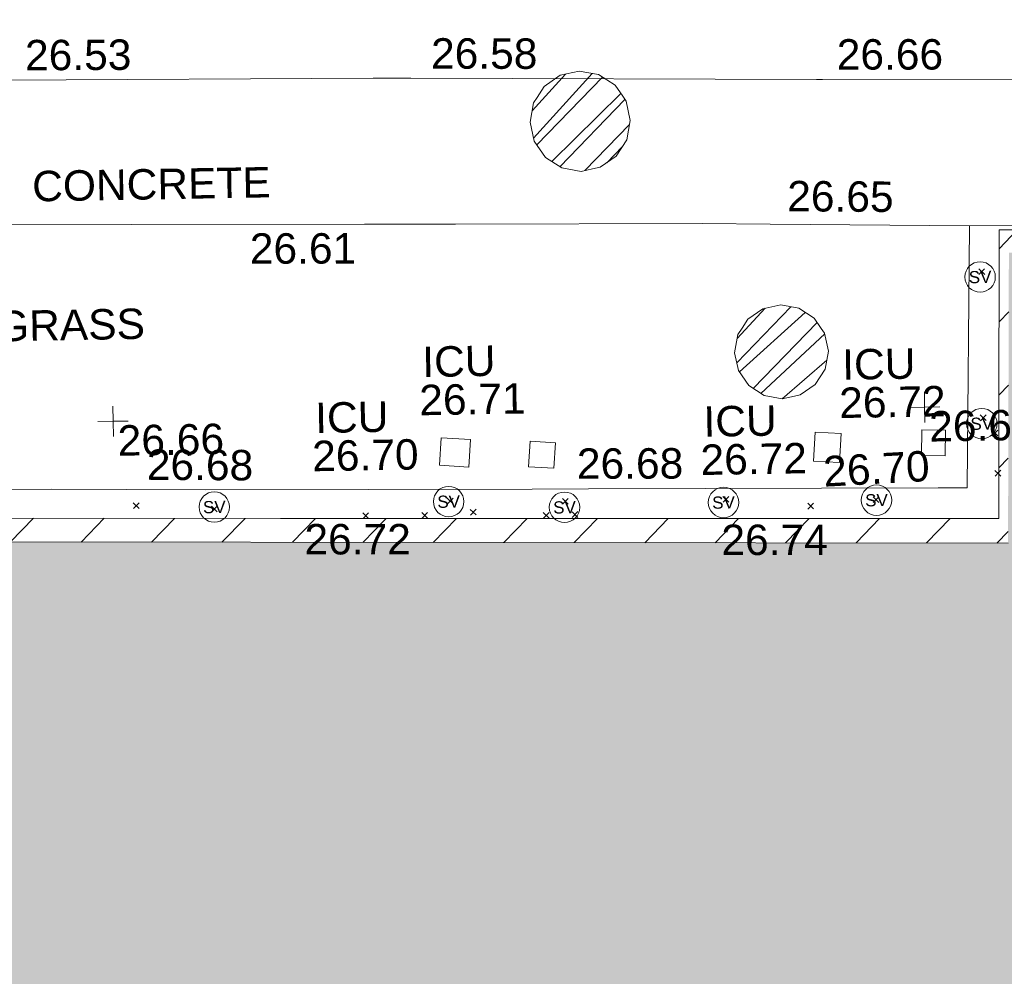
# Model space of a CAD drawing. Header units: millimetres. Extents: x -287732 to 520720, y -103372 to 287754.
# Tile 247 of 256: x 76623 to 88754, y 9098 to 20886. Entities that reach past the tile are written whole.
import ezdxf

# ---------------------------------------------------------------- set-up
doc = ezdxf.new("R2010")
doc.units = ezdxf.units.MM
doc.linetypes.add('IMPORT-HIDDEN2 _3_', pattern=[4762.5, 3175, -1587.5])
doc.linetypes.add('IMPORT-UG_ELEC_STREET LIGHTING_QLB2 _2_', pattern=[2700, 1500, -300.0000000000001, 0, -250, 150, -300.0000000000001, 0, -200])
for name, color, linetype, lineweight, true_color in [('00_TOPO_SERV_STOP_VALVE', 7, 'Continuous', 9, 0x666666), ('00_UAV_BUILDING_HATCH', 7, 'Continuous', 9, 0x999999), ('00_UAV_BUILDING_OUTLINE', 5, 'Continuous', 9, 0x0000ff), ('00_UAV_FOOTPATH', 7, 'Continuous', 9, 0xa50000), ('00_UAV_LEVEL_SPOT', 7, 'Continuous', 9, 0x666666), ('00_UAV_SERV_IC', 5, 'Continuous', 9, 0x0000ff), ('12333-PUM-2D-U-0001-C01 - Rev2_REVIT IMPORT_dwg', 7, 'Continuous', 9, 0x767676), ('PUM-CHAMBER EXTENTS', 6, 'IMPORT-HIDDEN2 _3_', 9, 0xff00ff)]:
    doc.layers.add(name, color=color, linetype=linetype, lineweight=lineweight, true_color=true_color)
for name, color, linetype, lineweight in [('00_UAV_SURFACE', 7, 'Continuous', 9), ('00_UAV_SURVEY_TEXT', 7, 'Continuous', 9), ('A_RHA_Detail', 7, 'Continuous', 9), ('A_RHA_Line-Thin', 7, 'Continuous', 9), ('GEN-TEXT', 7, 'Continuous', 9)]:
    doc.layers.add(name, color=color, linetype=linetype, lineweight=lineweight)
doc.styles.add('Swis721 Lt BT', font='swissl.ttf', dxfattribs={"height": 399.9999999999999})
doc.styles.add('Swis721 Lt BT_2', font='swissl.ttf', dxfattribs={"height": 375})
pattern_1 = [(45, (-533641079.65, -725615854.3560001), (-265.1650429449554, 265.1650429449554), []), (45, (-533640902.873, -725615854.3560001), (-265.1650429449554, 265.1650429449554), [])]

# ---------------------------------------------------------------- blocks, each defined once
blk = doc.blocks.new('12333-PUM-2D-U-0001-C01 - Rev2_REVIT IMPORT_dwg_MSL_Sluice_Valve_SYM-2077246-Site Location Plan Proposed')
at = {"layer": '00_TOPO_SERV_STOP_VALVE', "color": 254, "true_color": 0xcccccc}
blk.add_circle((0, 0), 500.0000000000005, dxfattribs=at)
at = {"layer": '00_TOPO_SERV_STOP_VALVE', "insert": (0, 198.9876086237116), "char_height": 399.9999999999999, "width": 785.1100955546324, "attachment_point": 2, "line_spacing_factor": 1.005061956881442, "style": 'Swis721 Lt BT'}
blk.add_mtext('SV', dxfattribs=at)
blk = doc.blocks.new('12333-PUM-2D-U-0001-C01 - Rev2_REVIT IMPORT_dwg_UAV-2077255-Site Location Plan Proposed')
at = {"layer": '00_UAV_LEVEL_SPOT', "color": 254, "true_color": 0xcccccc, "flags": 128}
for points in [[(500.0000000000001, 0), (0, 0), (0, 500.0000000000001)], [(0, -500.0000000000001), (0, 0), (-500.0000000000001, 0)]]:
    blk.add_lwpolyline(points, dxfattribs=at)
blk = doc.blocks.new('12333-PUM-2D-U-0001-C01 - Rev2_REVIT IMPORT_dwg_MGS62954_T2_Galway_ITM_3d_Rev1-2077680-Site Location Plan Proposed')
at = {"layer": '00_UAV_BUILDING_HATCH', "true_color": 0xcccccc}
h = blk.add_hatch(dxfattribs=at)
h.set_pattern_fill('FP_1', color=254, style=0, pattern_type=2)
h.set_pattern_definition([(45, (0, 0), (-441.9417382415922, 441.9417382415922), [])])
h.paths.add_polyline_path([(533987590.6665002, 725553254.2555002), (533997438.6665002, 725554005.2555001), (533997513.6665002, 725556705.2555003), (533996473.4885949, 725556758.9522158), (533996433.0334681, 725555433.7903485), (533987652.8930061, 725555607.9730817), (533987652.3396953, 725555587.0441027)])
h.paths.add_polyline_path([(533979740.8240502, 725554314.3355432), (533979766.3434284, 725555764.4285243), (533979707.1269889, 725555765.6032755), (533979707.8869235, 725554314.915182)])
h.paths.add_polyline_path([(533971331.3287174, 725554462.3362776), (533971615.4225538, 725568666.8203169), (533990998.105802, 725568307.3564302), (533991071.0787951, 725571884.9176477), (533996720.2150828, 725571763.2594839), (533996723.3550119, 725572066.3004525), (533990954.5283078, 725572166.9956971), (533990891.9765012, 725568612.5813075), (533971533.6665002, 725568953.2555002), (533971280.7419771, 725554463.2192725), (533971330.9446558, 725554462.3429815)])
at = {"layer": '00_UAV_BUILDING_OUTLINE', "color": 254, "true_color": 0xcccccc, "flags": 128}
blk.add_lwpolyline([(533971434.7906955, 725563334.7832931), (533971454.6226359, 725564461.7041429), (533971533.6665002, 725568953.2555002), (533972041.3341368, 725568944.321391), (533977040.5059974, 725568856.3442461), (533982039.6778579, 725568768.3671016), (533987038.8497185, 725568680.3899571), (533990891.9765012, 725568612.5813075), (533990912.1330556, 725569757.9478711), (533990954.5428543, 725572167.8223058), (533993542.4406591, 725572122.2795908), (533996725.5474284, 725572066.2621837), (533996720.2150828, 725571763.2594839)], dxfattribs=at)
at = {"layer": '00_UAV_FOOTPATH', "color": 254, "true_color": 0xcccccc, "flags": 128}
for points in [[(533968742.7295002, 725574397.8715001), (533972870.7295003, 725574333.8715001), (533973741.1404693, 725574316.6321561), (533977818.7295002, 725574235.8715001), (533978740.0307135, 725574224.9016196), (533983277.7295002, 725574170.8715003), (533983739.4126881, 725574161.6144856), (533988737.6945366, 725574061.3960452), (533988813.7295001, 725574059.8715003), (533991156.2511514, 725574020.8171735)], [(533991124.7766573, 725572217.6446098), (533990590.1980003, 725572224.7465001), (533988136.5016251, 725572288.944215), (533987303.1980003, 725572310.7465003), (533984262.1980004, 725572356.7465), (533983137.4971417, 725572374.2274362), (533980273.1980002, 725572418.7465003), (533978138.7141423, 725572462.4655111), (533976416.1980003, 725572497.7465001), (533973481.1980001, 725572551.7465001), (533973139.8394305, 725572554.7489773), (533970525.1980001, 725572577.7465003), (533970459.0884671, 725570195.6251343), (533970457.6065003, 725570142.2255001), (533970435.6065002, 725566525.2255001), (533970407.7541481, 725565196.3306979), (533970369.6065001, 725563376.2255002), (533971387.9956939, 725563335.6001029)]]:
    blk.add_lwpolyline(points, dxfattribs=at)
at = {"layer": '00_UAV_SERV_IC', "color": 254, "true_color": 0xcccccc, "flags": 128}
for points in [[(533984038.1980001, 725569726.7465), (533984398.1980001, 725569698.7465), (533984371.8079912, 725569359.4463859), (533984011.8079913, 725569387.4463859)], [(533985132.1980001, 725569663.7465001), (533985444.198, 725569639.7465001), (533985420.1184749, 725569326.7126735), (533985108.118475, 725569350.7126734)], [(533988620.1980001, 725569359.7465001), (533988644.1980001, 725569715.7465001), (533988964.3513353, 725569694.1631291), (533988940.3513352, 725569338.1631291)], [(533989952.1980001, 725569406.7465001), (533989962.1980001, 725569722.7465), (533990250.9773037, 725569713.6079146), (533990240.9773037, 725569397.6079144)]]:
    blk.add_lwpolyline(points, close=True, dxfattribs=at)
at = {"layer": '00_UAV_SURFACE', "color": 254, "true_color": 0xcccccc, "flags": 128}
for points in [[(533979228.6065001, 725569179.2255002), (533980148.963172, 725569157.629843), (533981124.1980003, 725569134.7465003), (533985148.2518522, 725569075.0424372), (533985842.1980002, 725569064.7465003), (533990147.6941196, 725569001.9734006), (533990506.1980001, 725568996.7465003), (533990590.5433499, 725572224.7419122)], [(533971064.6998176, 725563348.4969636), (533971102.6065001, 725566987.2255002), (533971123.0295507, 725568347.9841733), (533971137.6065002, 725569319.2255002), (533974412.6065001, 725569247.2255002), (533975165.2056989, 725569236.5990996), (533979228.6065001, 725569179.2255002)]]:
    blk.add_lwpolyline(points, dxfattribs=at)
at = {"xscale": 0.375, "yscale": 0.375, "zscale": 0.375}
for name, p in [('12333-PUM-2D-U-0001-C01 - Rev2_REVIT IMPORT_dwg_MSL_Sluice_Valve_SYM-2077246-Site Location Plan Proposed', (533990711.1980001, 725571591.7465)), ('12333-PUM-2D-U-0001-C01 - Rev2_REVIT IMPORT_dwg_UAV-2077255-Site Location Plan Proposed', (533980000, 725570000)), ('12333-PUM-2D-U-0001-C01 - Rev2_REVIT IMPORT_dwg_UAV-2077255-Site Location Plan Proposed', (533990000, 725570000)), ('12333-PUM-2D-U-0001-C01 - Rev2_REVIT IMPORT_dwg_MSL_Sluice_Valve_SYM-2077246-Site Location Plan Proposed', (533990700.1980001, 725569784.7465)), ('12333-PUM-2D-U-0001-C01 - Rev2_REVIT IMPORT_dwg_MSL_Sluice_Valve_SYM-2077246-Site Location Plan Proposed', (533981228.1980001, 725568922.7465)), ('12333-PUM-2D-U-0001-C01 - Rev2_REVIT IMPORT_dwg_MSL_Sluice_Valve_SYM-2077246-Site Location Plan Proposed', (533984116.1980001, 725568938.7465001)), ('12333-PUM-2D-U-0001-C01 - Rev2_REVIT IMPORT_dwg_MSL_Sluice_Valve_SYM-2077246-Site Location Plan Proposed', (533987502.1980001, 725568868.7465001)), ('12333-PUM-2D-U-0001-C01 - Rev2_REVIT IMPORT_dwg_MSL_Sluice_Valve_SYM-2077246-Site Location Plan Proposed', (533985542.198, 725568843.7465)), ('12333-PUM-2D-U-0001-C01 - Rev2_REVIT IMPORT_dwg_MSL_Sluice_Valve_SYM-2077246-Site Location Plan Proposed', (533989387.1980001, 725568864.7465001))]:
    blk.add_blockref(name, p, dxfattribs=at)
at = {"layer": '00_UAV_BUILDING_OUTLINE', "color": 251, "true_color": 0x666666, "char_height": 375, "width": 1495.902363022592, "attachment_point": 1, "rotation": 358.9917932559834, "line_spacing_factor": 1.005061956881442, "style": 'Swis721 Lt BT_2'}
for s, insert in [('26.72', (533982334.8539485, 725568693.7805655)), ('26.74', (533987470.8841099, 725568596.6845978))]:
    blk.add_mtext(s, dxfattribs=dict(at, insert=insert))
at = {"layer": '00_UAV_FOOTPATH', "color": 251, "true_color": 0x666666, "char_height": 375, "width": 1495.902363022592, "attachment_point": 1, "line_spacing_factor": 1.005061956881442, "style": 'Swis721 Lt BT_2'}
for s, insert, rotation in [('26.53', (533978995.9092461, 725574717.1196008), 359.31781467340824), ('26.58', (533983999.2900946, 725574651.7329386), 358.8513404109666), ('26.66', (533988996.0411896, 725574552.3230982), 359.0301407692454), ('26.65', (533988357.3086529, 725572817.6788113), 358.6064591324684), ('26.61', (533981724.3075153, 725572286.7752712), 359.1095381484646)]:
    blk.add_mtext(s, dxfattribs=dict(at, insert=insert, rotation=rotation))
at = {"layer": '00_UAV_LEVEL_SPOT', "char_height": 375, "width": 1495.902363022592, "attachment_point": 1, "line_spacing_factor": 1.005061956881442, "style": 'Swis721 Lt BT_2'}
for s, insert in [('26.66', (533980051.8765643, 725569949.1441548)), ('26.68', (533990051.8765643, 725569949.1441548))]:
    blk.add_mtext(s, dxfattribs=dict(at, insert=insert))
at = {"layer": '00_UAV_SERV_IC', "color": 251, "true_color": 0x666666, "char_height": 375, "attachment_point": 1, "line_spacing_factor": 1.005061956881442, "style": 'Swis721 Lt BT_2'}
for s, insert, width in [('ICU', (533983820.9266536, 725570853.0969132), 1021.012723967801), ('ICU', (533988993.4575637, 725570728.9503918), 1021.012723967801), ('26.71', (533983776.0985031, 725570382.7179123), 1495.902363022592), ('ICU', (533982489.6908155, 725570186.6274518), 1021.012723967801), ('26.72', (533988948.6294132, 725570258.571391), 1495.902363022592), ('ICU', (533987272.4257309, 725570056.7036202), 1021.012723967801), ('26.70', (533982444.8626649, 725569716.248451), 1495.902363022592), ('26.72', (533987227.5975804, 725569586.3246194), 1495.902363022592)]:
    blk.add_mtext(s, dxfattribs=dict(at, insert=insert, width=width))
at = {"layer": '00_UAV_SURFACE', "color": 251, "true_color": 0x666666, "char_height": 375, "width": 1495.902363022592, "attachment_point": 1, "line_spacing_factor": 1.005061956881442, "style": 'Swis721 Lt BT_2'}
for s, insert, rotation in [('26.68', (533980410.4081028, 725569646.9139243), 358.6679378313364), ('26.68', (533985706.6382406, 725569566.5289873), 359.1544817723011), ('26.70', (533988730.5473016, 725569415.7165099), 2.1475063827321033)]:
    blk.add_mtext(s, dxfattribs=dict(at, insert=insert, rotation=rotation))
at = {"layer": '00_UAV_SURVEY_TEXT', "color": 251, "true_color": 0x666666, "char_height": 375, "attachment_point": 1, "line_spacing_factor": 1.005061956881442, "style": 'Swis721 Lt BT_2'}
for s, insert, width in [('CONCRETE', (533979053.8000001, 725573100.6296079), 3286.236302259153), ('GRASS', (533978578.8000001, 725571384.6296079), 2018.280965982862)]:
    blk.add_mtext(s, dxfattribs=dict(at, insert=insert, width=width))
blk = doc.blocks.new('12333-PUM-2D-U-0001-C01 - Rev2_REVIT IMPORT_dwg-1620468-Site Location Plan Proposed')
at = {"layer": 'PUM-CHAMBER EXTENTS', "true_color": 0xffaaff}
h = blk.add_hatch(dxfattribs=at)
h.set_pattern_fill('FP_3', color=211, style=0, pattern_type=2)
h.set_pattern_definition(pattern_1)
h.paths.add_polyline_path([(344738.7074957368, -42876.76608492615), (344975.164580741, -42829.73184634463), (345175.6232180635, -42695.78966719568), (345309.5653972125, -42495.33102987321), (345356.5996357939, -42258.87394486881), (345309.5653972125, -42022.4168598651), (345175.6232180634, -41821.95822254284), (344975.1645807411, -41688.0160433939), (344738.7074957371, -41640.98180481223), (344502.250410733, -41688.01604339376), (344301.7917734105, -41821.95822254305), (344167.8495942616, -42022.41685986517), (344120.8153556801, -42258.87394486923), (344167.8495942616, -42495.33102987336), (344301.7917734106, -42695.78966719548), (344502.2504107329, -42829.73184634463)])
h = blk.add_hatch(dxfattribs=at)
h.set_pattern_fill('FP_3', color=211, style=0, pattern_type=2)
h.set_pattern_definition(pattern_1)
h.paths.add_polyline_path([(347168.9813735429, -45720.88455420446), (347390.3546660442, -45676.85066850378), (347578.0258815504, -45551.45277129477), (347703.4237787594, -45363.78155578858), (347747.4576644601, -45142.40826328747), (347703.4237787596, -44921.03497078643), (347578.0258815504, -44733.36375528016), (347390.3546660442, -44607.96585807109), (347168.9813735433, -44563.9319723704), (346947.6080810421, -44607.96585807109), (346759.9368655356, -44733.36375528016), (346634.5389683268, -44921.03497078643), (346590.505082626, -45142.40826328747), (346634.5389683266, -45363.78155578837), (346759.9368655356, -45551.45277129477), (346947.608081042, -45676.85066850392)])
at = {"layer": 'GEN-TEXT', "color": 253, "true_color": 0xaaaaaa}
for p, q in [((349617.9948138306, -44232.7115177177), (349688.7054919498, -44162.00083959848)), ((349688.7054919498, -44232.7115177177), (349617.9948138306, -44162.00083959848)), ((349603.9948138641, -46033.71151769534), (349674.7054919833, -45963.00083957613)), ((349674.7054919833, -46033.71151769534), (349603.9948138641, -45963.00083957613)), ((349744.9948138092, -46224.71151768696), (349815.7054919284, -46154.00083956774)), ((349815.7054919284, -46224.71151768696), (349744.9948138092, -46154.00083956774)), ((349821.8978821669, -46697.90390787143), (349772.9948138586, -46649.00083956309)), ((349772.9948138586, -46719.71151768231), (349822.3832591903, -46670.32307235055)), ((349843.7054919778, -46719.71151768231), (349821.8978821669, -46697.90390787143)), ((349822.3832591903, -46670.32307235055), (349843.7054919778, -46649.00083956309)), ((339151.9948138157, -46933.71151771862), (339222.7054919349, -46863.00083959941)), ((339222.7054919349, -46933.71151771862), (339151.9948138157, -46863.00083959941)), ((340113.9948138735, -46993.7115177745), (340184.7054919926, -46923.00083965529)), ((340184.7054919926, -46993.7115177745), (340113.9948138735, -46923.00083965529)), ((343020.99481388, -46943.71151772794), (343091.7054919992, -46873.00083960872)), ((343091.7054919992, -46943.71151772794), (343020.99481388, -46873.00083960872)), ((344438.9948138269, -46973.71151775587), (344509.7054919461, -46903.00083963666)), ((344509.7054919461, -46973.71151775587), (344438.9948138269, -46903.00083963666)), ((346416.9948138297, -46983.71151776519), (346487.7054919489, -46913.00083964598)), ((346487.7054919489, -46983.71151776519), (346416.9948138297, -46913.00083964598)), ((342045.0781364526, -47105.08416228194), (341976.9948137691, -47037.00083959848)), ((341980.7541645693, -47103.95216691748), (342047.7054918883, -47037.00083959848)), ((342773.7054919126, -47116.71151767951), (342702.9948137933, -47046.0008395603)), ((342703.0430760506, -47116.66325542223), (342773.7054919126, -47046.0008395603)), ((343301.994813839, -47086.71151776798), (343372.7054919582, -47016.00083964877)), ((343372.7054919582, -47086.71151776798), (343301.994813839, -47016.00083964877)), ((344553.9948138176, -47137.71151774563), (344624.7054919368, -47067.00083962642)), ((344624.7054919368, -47137.71151774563), (344553.9948138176, -47067.00083962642)), ((347458.9948138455, -47084.71151767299), (347529.7054919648, -47014.00083955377)), ((347529.7054919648, -47084.71151767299), (347458.9948138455, -47014.00083955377)), ((348266.9948138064, -47018.71151768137), (348337.7054919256, -46948.00083956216)), ((348337.7054919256, -47018.71151768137), (348266.9948138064, -46948.00083956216)), ((344199.9948137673, -47141.71151770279), (344270.7054918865, -47071.00083958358)), ((344270.7054918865, -47141.71151770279), (344199.9948137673, -47071.00083958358))]:
    blk.add_line(p, q, dxfattribs=at)
at = {"layer": 'PUM-CHAMBER EXTENTS', "color": 211, "linetype": 'Continuous', "true_color": 0xffaaff, "flags": 128}
for points in [[(345356.5996357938, -42258.87394486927), (345309.5653972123, -42022.41685986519), (345267.8733017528, -41960.02022945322), (345175.6232180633, -41821.95822254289), (344975.164580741, -41688.01604339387), (344738.7074957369, -41640.98180481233), (344502.2504107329, -41688.01604339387), (344301.7917734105, -41821.95822254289), (344212.0948299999, -41956.19918510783), (344167.8495942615, -42022.41685986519), (344120.81535568, -42258.87394486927), (344167.8495942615, -42495.33102987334), (344301.7917734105, -42695.78966719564), (344502.2504107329, -42829.73184634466), (344738.7074957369, -42876.7660849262), (344882.1382006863, -42848.23594382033), (344975.164580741, -42829.73184634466), (345175.6232180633, -42695.78966719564), (345309.5653972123, -42495.33102987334)], [(347747.45766446, -45142.40826328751), (347703.4237787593, -44921.03497078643), (347664.4168803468, -44862.65702184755), (347578.0258815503, -44733.36375528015), (347390.3546660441, -44607.96585807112), (347168.9813735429, -44563.93197237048), (346947.6080810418, -44607.96585807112), (346759.9368655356, -44733.36375528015), (346688.4106926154, -44840.41023778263), (346634.5389683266, -44921.03497078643), (346590.505082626, -45142.40826328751), (346634.5389683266, -45363.78155578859), (346759.9368655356, -45551.45277129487), (346947.6080810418, -45676.8506685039), (347168.9813735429, -45720.88455420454), (347356.213486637, -45683.64177132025), (347390.3546660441, -45676.8506685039), (347578.0258815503, -45551.45277129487), (347703.4237787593, -45363.78155578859)]]:
    blk.add_lwpolyline(points, close=True, dxfattribs=at)
blk.add_blockref('12333-PUM-2D-U-0001-C01 - Rev2_REVIT IMPORT_dwg_MGS62954_T2_Galway_ITM_3d_Rev1-2077680-Site Location Plan Proposed', (-533641079.6498471, -725615854.3561786))

msp = doc.modelspace()

# ---------------------------------------------------------------- hatches: boundary and pattern name
at = {"layer": 'A_RHA_Detail', "true_color": 0xc0c0c0}
h = msp.add_hatch(color=9, dxfattribs=at)
h.paths.add_polyline_path([(-80880.60083809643, -68502.79057078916), (-80400.865924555, -68483.41509113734), (-80400.865924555, -62984.64684185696), (-24474.85765177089, -63009.32043784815), (-24456.14471271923, -50840.30023858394), (-36622.55041039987, -50831.65104353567), (-36622.55041039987, -44228.57792613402), (-50959.0526582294, -44218.38599194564), (-50959.0526582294, -42573.78171514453), (-54563.9325804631, -42571.21897729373), (-54565.69773352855, -45054.17447474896), (-92408.82109321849, -45027.27149621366), (-92411.78875845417, -49201.74309222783), (-100061.9988811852, -49201.74309222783), (-100052.2214449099, -64852.82557838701), (-86120.90825229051, -64852.82557838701), (-86092.1662649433, -62957.90041523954), (-84861.10047608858, -62957.90041523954), (-84854.79052929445, -68240.109737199), (-80870.60226892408, -68240.10973722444)])
h.paths.add_polyline_path([(-137238.9269902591, -68461.9384092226), (-132719.7426408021, -68433.0633692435), (-132847.0731201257, -62850.04282283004), (-130454.6837966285, -62916.63108078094), (-130498.2830220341, -61355.85393642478), (-117581.136331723, -61423.42893438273), (-117492.3908565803, -49183.91309190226), (-125136.5200282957, -49178.47881952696), (-125133.572703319, -45032.61887136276), (-163007.1824077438, -45005.6942194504), (-163007.1824076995, -44090.2963411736), (-163123.8521269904, -44090.21339942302), (-163122.6389897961, -42383.75184302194), (-166563.8543419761, -42383.75184298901), (-166565.034908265, -44044.39824208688), (-193158.4656786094, -44025.49275805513), (-193195.152889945, -62863.65652504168), (-137269.7106414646, -62916.63108078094), (-137254.3708868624, -65679.90523788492)])
h.paths.add_polyline_path([(120310.9497607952, -32334.28230164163), (120312.4652266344, -31610.73011961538), (133451.2244789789, -31638.24899384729), (133469.2230092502, -19717.98315780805), (121295.7536929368, -19692.48606430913), (121319.8434528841, -8190.941560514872), (112277.0825930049, -8172.001674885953), (112263.1770823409, -14811.1234547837), (78285.85310969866, -14739.95861438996), (78292.82277619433, -8167.077575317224), (75241.99098605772, -8160.673431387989), (69355.76844233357, -8152.931592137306), (69353.6659720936, -9156.74635762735), (68372.60878945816, -9154.691552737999), (68372.60878945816, -13705.52853215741), (69333.7233474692, -13707.54156770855), (69325.07112547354, -16249.53369228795), (66623.4489111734, -16249.53369228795), (66619.79243935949, -17995.29925530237), (65989.07757494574, -17995.2992552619), (65985.44262772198, -19730.78799483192), (57152.23993377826, -19712.28702421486), (57127.42535098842, -31559.89463417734), (70277.87165424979, -31587.43801817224), (70277.87165431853, -32271.7414715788), (78263.96947909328, -32285.12944888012), (78266.62661740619, -31019.79372153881), (112335.8856506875, -31091.15111860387), (112335.8856506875, -32317.57330553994), (119781.4233959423, -32333.17321913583)])
h.paths.add_polyline_path([(7503.717409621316, -1791.439263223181), (15482.43097392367, -674.0213231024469), (15484.0826588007, 148.1327206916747), (56188.28042539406, 205.5276654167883), (56155.84326007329, 14338.3166313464), (18016.62665935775, 14236.48149539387), (17967.9025208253, 34313.18372071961), (21727.10644863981, 34324.0692624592), (21708.90974962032, 40608.10218321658), (18009.66447159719, 40608.10218321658), (17995.54603706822, 45483.75063442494), (9770.084204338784, 45420.6329473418), (3966.213879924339, 45446.76585222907), (3984.771235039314, 14176.56786832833), (1023.062455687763, 14176.56786837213), (-276.5134647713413, 14190.52623461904), (-231.6790044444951, 5968.135265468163), (-226.4491536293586, 193.7444677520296), (553.0869992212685, 183.4716499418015), (7477.609307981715, 143.2867586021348), (7488.638446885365, -674.0213231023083)])
h.paths.add_polyline_path([(77755.59663317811, 53.47451145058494), (77729.51881611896, 1699.844979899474), (94464.47132486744, 1659.976083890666), (94606.37913471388, 17991.390236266), (88810.4190114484, 18015.03260816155), (88799.89418497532, 14436.74271609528), (69413.88950349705, 14457.8773889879), (69377.35724448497, 99.62816357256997), (75241.99098605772, 67.32134432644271)])
h.paths.add_polyline_path([(61252.12079701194, 46453.95617366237), (105774.7348988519, 46472.68783506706), (105768.2642198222, 61852.61234306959), (92285.13876309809, 61852.61234306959), (92308.59670399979, 65784.30757140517), (96107.4668000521, 65767.60445243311), (96059.68081117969, 75209.20847378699), (101084.8427276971, 75071.88872764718), (104988.0046543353, 74765.36560406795), (108403.6894220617, 74363.8408943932), (112009.2703903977, 73787.25420861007), (115645.3524815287, 73049.69667206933), (116890.8108051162, 72761.69136252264), (120208.9929833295, 71893.18353872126), (120865.241739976, 71703.68484519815), (124135.6329506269, 70669.67317906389), (127435.6253142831, 69480.50055823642), (127820.4368670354, 69394.93141813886), (128274.3081769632, 69331.69585753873), (128731.8791144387, 69306.66104516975), (129189.9401488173, 69320.00258290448), (129645.2782985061, 69371.62688826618), (130094.6997111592, 69461.17185603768), (130535.0520071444, 69588.00939074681), (130963.246434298, 69751.24981927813), (131376.2795165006, 69949.74812590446), (131771.2541232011, 70182.11198903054), (132162.5575600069, 70460.5404660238), (132496.0921583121, 70741.69081113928), (132820.871367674, 71064.98072578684), (133117.4593294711, 71414.31364272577), (133383.77568926, 71787.23923950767), (133616.5473239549, 72178.5372844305), (133817.1647262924, 72590.54524898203), (133982.6025969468, 73017.89547513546), (134111.7005086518, 73457.59040801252), (134203.5529320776, 73906.54590458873), (134257.5155883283, 74361.61286216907), (134272.5462649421, 74819.5993153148), (134250.5259875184, 75277.29281745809), (134189.6227572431, 75731.48297747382), (134090.9274700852, 76178.98397757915), (133955.1324028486, 76616.65691993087), (133783.1900598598, 77041.43184345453), (133576.3064937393, 77450.32925647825), (133335.932843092, 77840.48103920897), (133063.7551572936, 78209.15055532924), (132761.6825665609, 78553.75185442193), (132431.8338935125, 78871.8678050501), (132076.5227905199, 79161.26705197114), (131698.2415080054, 79419.91966861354), (131299.6434187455, 79646.01139197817), (131093.5942456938, 79746.34209763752), (132146.0467355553, 83110.22226145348), (122787.7632953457, 86282.54285518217), (121604.3555412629, 82800.3591886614), (117095.9864227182, 83870.84033785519), (116841.9598400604, 83526.35449572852), (116120.5435466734, 91221.93611972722), (110237.7341284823, 91274.27491021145), (110194.3680786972, 90435.39030214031), (104988.0046543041, 90486.49901390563), (104973.2761846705, 94309.82427956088), (103746.1314668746, 94309.8242795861), (103839.9937121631, 122852.1474271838), (96365.09202306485, 122931.9599470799), (96350.3400238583, 123952.4168585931), (104555.5505249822, 123902.1925226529), (104607.3234458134, 120248.5396156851), (125502.5015002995, 120134.1933400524), (125662.0200253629, 137657.3796882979), (114479.5865733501, 137699.2256881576), (114382.306264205, 129149.9458158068), (104644.159003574, 129187.9975073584), (104577.9931702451, 126217.3903144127), (101184.4926406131, 126159.1566967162), (101264.6166812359, 135959.2655565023), (89967.23178808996, 135988.8856164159), (89927.63362986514, 125823.6463181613), (93630.53562302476, 125840.7948842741), (93580.65688892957, 122931.9599470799), (88697.38835376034, 122904.7310126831), (88679.3898954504, 95739.09143775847), (86378.25848996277, 95739.09143775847), (86378.18187189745, 96178.1008337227), (83279.50743284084, 96200.92083327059), (83273.62493422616, 95735.74732133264), (70169.67509619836, 95733.22421950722), (70166.26842742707, 96272.07409347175), (66674.99731294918, 96257.14073655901), (66654.74538556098, 95755.71092136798), (65784.77231079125, 95755.71092136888), (65887.65094984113, 117470.630565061), (53473.3427162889, 117487.9046429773), (53434.44066309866, 98570.46349063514), (40649.41626916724, 98570.46349063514), (40610.16711559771, 94406.01479078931), (38853.82372868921, 94410.36303440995), (38848.65589191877, 89463.65332729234), (40612.46601912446, 89518.45976927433), (40665.38257362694, 86257.73741128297), (38372.19584460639, 86305.72309285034), (38369.79374539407, 76901.0507917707), (50937.9512507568, 76944.40198294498), (50922.88567286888, 74598.78180889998), (56484.9061132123, 74588.85093771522), (56484.9061132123, 75194.85181995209), (92465.4037153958, 75233.0258166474), (92645.92783662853, 71766.64845094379), (89810.55521366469, 69362.83965827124), (85313.16173974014, 69360.94750420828), (85313.16173974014, 66907.4050808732), (75210.14498263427, 66903.15451589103), (75210.14498263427, 63815.70944550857), (70819.40014309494, 63815.70999200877), (70819.21601505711, 64253.35708059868), (69456.83415683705, 64253.35708059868), (69455.7195737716, 66901.99623166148), (61303.32856759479, 66898.5668068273), (61304.56054988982, 63970.32021231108), (70500.41048208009, 63970.32021219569), (70500.4088543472, 61852.59006207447), (61245.6438848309, 61848.69637488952), (61252.03558504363, 46656.49344428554)])
h.paths.add_polyline_path([(-17153.16561239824, 48569.32684293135), (-17153.16561224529, 60770.38083685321), (-29362.88357759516, 60774.70428694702), (-29362.88357759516, 67399.20394580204), (-43507.24466814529, 67405.01911303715), (-43488.5313307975, 69093.07334175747), (-45766.41866231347, 69109.32868388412), (-45794.3462003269, 67405.01911303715), (-47272.11273194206, 67404.2124544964), (-47272.44887633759, 66454.91798908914), (-86004.56386332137, 66468.63299519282), (-86006.66970787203, 60521.58362721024), (-92662.87722510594, 60521.58362721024), (-92665.2138765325, 50184.35611932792), (-79752.0168396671, 50179.78309939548), (-79752.016597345, 48591.4932381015), (-17157.7163123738, 48569.32845417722)])
h.paths.add_polyline_path([(-201056.4185878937, 48628.75479108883), (-138377.9751621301, 48634.64535779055), (-138377.9751621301, 50133.28201003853), (-125467.710581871, 50134.49626164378), (-125468.6909603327, 60566.1903686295), (-132186.8595614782, 60565.86652591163), (-132187.4203588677, 66533.0197876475), (-170643.3098734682, 66805.61809689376), (-170643.3098732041, 67738.78475848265), (-200340.0100486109, 67488.93693764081), (-200348.7171487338, 60827.78025104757), (-201057.5650552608, 60827.71357558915), (-201056.6510294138, 51102.04313372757)])
h.paths.add_polyline_path([(-240051.5126725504, 54769.19491160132), (-239444.490259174, 54811.10754483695), (-239186.5396223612, 54841.92927608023), (-238764.8191577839, 54940.98166103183), (-238382.4735933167, 55122.46891388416), (-237990.3402229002, 55354.87497234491), (-237269.2031023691, 55936.21515020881), (-237032.4836384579, 56225.56611516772), (-236793.0039602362, 56569.31473944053), (-236554.5880578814, 57004.26389721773), (-236432.7219585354, 57267.46508908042), (-236300.081527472, 57753.26238983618), (-236250.7285154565, 58017.17885684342), (-236235.6490609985, 58516.21786804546), (-236233.2538429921, 58987.85640053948), (-236213.7029795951, 59823.48083769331), (-236363.8287855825, 59820.86038205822), (-236634.0279869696, 60698.06075827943), (-236391.9547756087, 61432.19726339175), (-236225.4740089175, 61435.10319600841), (-236201.6036569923, 62637.68779596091), (-232563.5271750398, 62639.28734435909), (-232563.5271750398, 63049.03842404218), (-232732.1945866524, 63049.15302218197), (-232860.1521277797, 63457.95890274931), (-232731.606808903, 63914.24862697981), (-232560.8209656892, 63914.24862697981), (-232515.1276847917, 70598.00033009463), (-240628.6947849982, 70598.85496273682), (-240629.7923196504, 72350.98321577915), (-246412.6011212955, 72347.36085933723), (-246412.6011212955, 70616.45923936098), (-254449.5805725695, 70618.60952619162), (-254454.637144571, 70754.06491720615), (-254469.7140363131, 73191.66276250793), (-263883.2532625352, 73267.83063688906), (-263902.4181505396, 68260.74348553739), (-263714.8217520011, 68259.82096572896), (-263552.9672900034, 67819.65434396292), (-263719.0883117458, 67392.2068408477), (-263913.6298699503, 67392.20684284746), (-263956.7001913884, 58633.76423459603), (-260181.1963171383, 58611.22607638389), (-260192.3146983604, 56354.25111579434), (-257184.684388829, 56339.46086021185), (-257213.4419957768, 57092.93866021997), (-257338.5163846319, 57093.27331223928), (-257471.0109294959, 57531.74572308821), (-257338.5163845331, 58062.22513696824), (-257203.4956297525, 58064.06881289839), (-257173.5751889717, 58598.54056692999), (-256478.2273617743, 58575.27357994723), (-256478.2273617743, 58788.51859473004), (-256013.0091299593, 58911.92701534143), (-255397.0786664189, 58780.99767617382), (-255397.0786664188, 58595.982422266), (-243809.885361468, 58585.92793201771), (-243805.3570672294, 58352.04527760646), (-243740.939469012, 57884.52572680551), (-243619.0830608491, 57421.84877545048), (-243424.3877545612, 56943.65915412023), (-243247.1437899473, 56608.24157713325), (-243003.0710579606, 56249.99021479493), (-242732.2093200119, 55932.75703082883), (-242371.7230178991, 55603.12658811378), (-242141.255125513, 55424.88676767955), (-241804.9643037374, 55216.88439822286), (-241529.4640827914, 55077.02869055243), (-241100.6275144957, 54917.18295003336), (-240836.2134980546, 54840.82833176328), (-240453.4486195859, 54788.60784130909), (-240218.9578693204, 54777.28227442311)])
h.paths.add_polyline_path([(40276.69022552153, 59895.36417752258), (40328.62676029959, 69196.9439153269), (36588.99968785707, 69217.8245910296), (36619.46637569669, 74674.25962428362), (32264.36460078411, 74687.02318924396), (32233.48293867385, 69156.26826306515), (11916.69390495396, 69269.70959686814), (11966.66200111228, 78218.75165974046), (29087.509017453, 78123.15526808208), (29143.44567205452, 88141.1370047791), (15719.348796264, 88216.09212953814), (15732.60379610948, 90589.9978889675), (4594.294101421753, 90652.19003489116), (4525.129359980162, 78265.12250449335), (10096.76365553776, 78234.01258731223), (10077.43887221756, 74773.03821910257), (4547.641142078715, 74803.91453678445), (4465.579974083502, 60107.1600234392), (19125.89094760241, 60025.30234268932), (19139.86249374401, 62527.53804644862), (31738.59196305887, 62457.19146404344), (31724.55430858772, 59943.11609815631), (38369.79364225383, 59906.01157293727)])
h.paths.add_polyline_path([(-246083.0241259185, 72334.29150213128), (-246083.0594797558, 72334.30275087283), (-246208.2905500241, 72334.29150213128)])
h.paths.add_polyline_path([(-114575.3004830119, 112178.0758695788), (-114575.3246435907, 112178.0758695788), (-114707.2752166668, 115801.5811617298)])
h.paths.add_polyline_path([(-154699.9178765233, 101760.4080976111), (-114382.050333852, 101776.0542914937), (-114382.050333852, 106926.9360164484), (-113755.641395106, 106927.1792101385), (-113757.5507412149, 111847.2721531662), (-114431.6837526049, 111847.2721531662), (-114431.8097758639, 112178.0758695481), (-114575.3004830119, 112178.0758695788), (-114578.9984943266, 121707.2390833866), (-123056.9849702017, 121707.2390833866), (-123068.8201032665, 156452.7036899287), (-119381.2340625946, 156454.1348067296), (-119381.2340625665, 160165.8597952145), (-115501.031452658, 160167.3662801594), (-115503.3750945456, 166206.5793118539), (-132411.7987151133, 166599.6604729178), (-132411.8243278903, 166665.6603411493), (-135275.0124468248, 166664.5490317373), (-135275.0124468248, 166628.1883101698), (-135911.3205076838, 166628.1944502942), (-135911.3479256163, 166352.1604668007), (-152521.1633846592, 166345.7146753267), (-152518.3680955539, 159142.6836790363), (-150699.3133726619, 159117.9265656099), (-150758.5477087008, 122560.691203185), (-151059.2005266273, 122560.691203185), (-151061.0981347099, 121302.4374932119), (-154138.3148337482, 121372.6012653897), (-154138.3148337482, 121865.1834517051), (-154704.3888425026, 121867.2611370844), (-154688.5451973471, 119352.3937021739), (-154745.5933227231, 119352.3715636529), (-154745.5763474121, 118722.1532660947), (-160794.1544526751, 118748.7442832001), (-160794.1544526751, 119410.5425977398), (-163852.1622693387, 119422.408321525), (-163855.0715294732, 118762.2003111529), (-167568.6765459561, 118778.5256058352), (-166634.6619849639, 124395.1277019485), (-166930.050559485, 124500.0918161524), (-167568.6765459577, 124707.6250903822), (-168028.2173235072, 124841.3808647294), (-168630.5006276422, 124991.3056740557), (-169238.2056069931, 125117.4693074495), (-169850.3952285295, 125219.6772876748), (-170466.1255403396, 125297.7720169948), (-171089.11025998, 125351.8553033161), (-171704.4065937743, 125381.1774255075), (-172325.0479971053, 125386.3595015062), (-172782.2248668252, 125374.5832362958), (-173401.7764235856, 125337.4554476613), (-174109.844898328, 125263.4341236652), (-174634.1213722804, 125190.4100126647), (-175245.0145766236, 125080.719099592), (-176047.1958093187, 124895.7675260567), (-176665.4852587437, 124724.7228134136), (-177045.3001228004, 124609.1129151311), (-177631.5127792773, 124405.2077276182), (-176665.4852586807, 118818.5158794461), (-177558.9402083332, 118822.4435768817), (-177662.2853368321, 125263.4341236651), (-176365.3912351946, 126542.9270807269), (-159462.2970490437, 126319.910391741), (-157057.7396790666, 128609.0850976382), (-157060.6673204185, 136153.1661957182), (-158638.8016610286, 137740.2441626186), (-159352.3735831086, 137740.2441626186), (-161634.4140634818, 140201.1078539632), (-168727.9404945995, 140256.8191146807), (-171035.0401161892, 137942.8847305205), (-174184.1459014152, 137942.8847305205), (-176460.1167434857, 140292.2858551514), (-177341.6856934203, 140292.2858551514), (-177341.7113613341, 140358.4281613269), (-183428.5803825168, 140356.0660244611), (-185921.6385985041, 137917.4639994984), (-185921.6385985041, 131757.3091155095), (-186906.8767412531, 131756.9267733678), (-187725.3914540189, 130809.9989183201), (-187724.058890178, 127376.1828148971), (-186481.0281350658, 126304.5577463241), (-186479.4846754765, 122327.2959175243), (-185176.2828158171, 121059.4673825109), (-180304.1129154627, 121059.4673824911), (-180304.1136492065, 118802.0484409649), (-193555.3706955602, 118802.0484409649), (-193555.368699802, 133117.8341649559), (-192593.6442938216, 133118.2073819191), (-192593.6442938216, 134200.8158367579), (-192224.6284783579, 134200.9592041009), (-192225.5653014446, 136615.0101267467), (-192595.0012460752, 136615.0101267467), (-192595.4357332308, 137734.4745165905), (-193589.2709668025, 137734.4746851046), (-193589.2685988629, 147474.570583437), (-193163.2062206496, 147492.8644732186), (-192765.7252967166, 147531.087133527), (-192359.9383250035, 147589.5931622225), (-192199.8207947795, 147616.5827294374), (-191882.7548926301, 147682.9245600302), (-191568.5380070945, 147761.6632019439), (-191257.654638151, 147852.677242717), (-190828.6072909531, 148002.2045655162), (-190647.7999969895, 148070.9514233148), (-190349.7690789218, 148197.8750094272), (-190056.9509284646, 148336.4013817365), (-189769.797051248, 148486.3169427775), (-189405.3590254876, 148698.0567944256), (-189132.906026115, 148873.2749095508), (-188867.542109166, 149059.0543929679), (-188609.6764469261, 149255.1087866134), (-188354.9814055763, 149465.3525772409), (-188079.6339208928, 149713.879248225), (-187884.9836199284, 149901.8220103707), (-187545.928247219, 150265.8040604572), (-187446.29984479, 150378.3960832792), (-187241.3270201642, 150629.2310214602), (-187046.3599558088, 150887.9197697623), (-186861.6992771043, 151154.0634500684), (-186546.1373636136, 151669.829875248), (-186524.4196769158, 151707.0632450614), (-163675.2898318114, 151669.829875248), (-163687.5843045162, 148134.07679455), (-157303.6541541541, 148136.492106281), (-157303.6541541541, 155759.91501608), (-157557.4317586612, 155765.0384228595), (-157555.9168973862, 166678.0466575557), (-187009.2021991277, 166699.7464767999), (-187013.0952111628, 162054.4009359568), (-188707.17754695, 162044.5925187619), (-188705.9961892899, 155021.5333641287), (-188737.9999316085, 154650.5326604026), (-188799.0133969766, 154283.1866125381), (-188857.2045401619, 154035.4341107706), (-188966.1106131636, 153679.3368924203), (-189102.6200311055, 153332.8820747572), (-189265.8911675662, 152998.2056672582), (-189454.9174011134, 152677.371060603), (-189645.2484685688, 152421.3220123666), (-189916.9563410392, 152104.2450531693), (-190212.7041973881, 151809.4634871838), (-190530.6686598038, 151538.7947471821), (-190868.8893671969, 151293.9075915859), (-191225.281078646, 151076.3118324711), (-191597.6465194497, 150887.3490191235), (-192092.8415776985, 150682.5621956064), (-192519.2468154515, 150561.8451365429), (-192903.8930791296, 150482.240889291), (-193187.215491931, 150440.8868273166), (-193594.1866364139, 150407.1257787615), (-193594.5952989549, 151459.9895227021), (-205369.2399268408, 151455.4201247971), (-205354.4523517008, 113350.0822379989), (-207187.1580384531, 113349.3710182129), (-207184.3024929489, 105991.0636522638), (-205312.8748221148, 105991.1901500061), (-205311.2362476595, 101769.6553082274), (-175488.6451201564, 101781.2285901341), (-175488.6451201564, 110889.6985621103), (-154703.4627663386, 110897.5679794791), (-154700.2792295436, 102691.5597281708)])
h.paths.add_polyline_path([(193735.9435693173, 113047.8274774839), (208865.0938716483, 114991.0266430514), (208976.1154123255, 114126.6471160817), (216447.8967332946, 115086.3281915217), (216038.7305308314, 118271.9702413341), (232648.5073383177, 120405.3421626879), (233425.993615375, 114352.0734369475), (240632.2017567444, 115277.6440988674), (239854.8412683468, 121329.9334727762), (256406.8682407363, 123455.8879629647), (257091.7572256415, 118089.1198988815), (264572.2871227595, 119040.8180953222), (261877.8350555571, 138524.7609215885), (259178.7147038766, 138221.6086035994), (259197.3483655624, 137439.0084132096), (254686.1480587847, 136897.0007612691), (255412.6810205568, 131314.8303176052), (240852.7447969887, 129522.4514056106), (239771.0426543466, 137918.8519126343), (240649.5822431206, 138010.1984551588), (240062.3063116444, 142776.6750342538), (239165.7694642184, 142685.0143484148), (237630.9646614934, 151018.3171732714), (266172.8791088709, 154560.7889781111), (271297.1876944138, 142612.4006970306), (276531.7397502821, 144861.098714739), (274941.5029779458, 148527.9037281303), (302074.5307653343, 160134.9084326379), (300215.9323773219, 164320.1841173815), (301528.1613272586, 164907.0997989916), (300405.1237791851, 167477.8916353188), (299016.6944531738, 166945.7181824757), (295626.7488506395, 174518.754428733), (294333.0289184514, 177537.1551681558), (287288.8475947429, 174518.754428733), (289427.6893504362, 169661.0163463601), (272956.7816584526, 162557.1203578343), (271943.2187787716, 164897.4305293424), (267016.3118217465, 162764.0369715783), (268502.3094164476, 159357.0430143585), (265200.4029574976, 157946.4096681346), (226856.416695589, 153146.7821792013), (227510.3041274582, 148852.0205334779), (228280.9873165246, 141179.0007483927), (227302.3544112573, 141050.281300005), (227895.3788235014, 136433.1758633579), (228748.5501749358, 136523.8855003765), (229602.3077302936, 128023.7667641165), (217691.2359889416, 126493.8999679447), (217642.3600127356, 126874.433267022), (215138.5007311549, 126552.8357430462), (215194.9980427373, 126112.965074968), (215015.6132226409, 126089.924757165), (214840.9672575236, 127449.66446064), (192258.7012018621, 124549.1816390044), (193486.3576426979, 114991.0266430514)])
h.paths.add_polyline_path([(-78076.24187439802, 117605.5188722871), (-78076.23951902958, 117610.0871211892), (-78070.318122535, 129485.7330792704), (-74723.15926543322, 129478.385255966), (-74723.15926543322, 125435.7860624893), (-48015.64546086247, 125380.0246061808), (-47996.55031653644, 135872.5822179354), (-61198.15919578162, 135901.5630078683), (-74714.72264144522, 135923.5088764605), (-74723.6287602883, 131865.2975510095), (-78070.318122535, 131872.642169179), (-78062.97909487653, 149549.7689430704), (-58292.26570492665, 149541.5607197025), (-58292.26570491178, 148946.2407608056), (-37707.70924046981, 148937.6946533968), (-37703.30827430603, 159740.0672041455), (-44148.26955755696, 159742.7429641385), (-44148.26955755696, 162961.3319174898), (-49829.95437583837, 162961.3319174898), (-49830.92144130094, 160632.0129326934), (-78494.09026625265, 160643.9130440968), (-78494.09026625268, 161615.1537738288), (-78739.225852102, 161615.2555472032), (-78691.7919454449, 168187.9195488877), (-90844.57645036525, 168126.8149079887), (-90962.52567694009, 152686.7636277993), (-89064.97866809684, 152685.9758215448), (-89079.54115380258, 117610.0871211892), (-78374.80218507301, 117605.6428258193)])
h.paths.add_polyline_path([(69254.82576126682, 129235.9722870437), (69259.97086178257, 136167.789247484), (86068.0992678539, 136131.0235193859), (86008.66431381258, 164703.3084147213), (58789.63167882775, 164723.511581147), (58789.63167882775, 170119.2062865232), (54460.1632489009, 170122.4198087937), (54457.21717773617, 166153.279245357), (47042.2151650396, 166158.7829869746), (47041.10931533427, 164668.9097040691), (39173.27935198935, 164674.7495545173), (39172.83712618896, 164078.9539098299), (17014.87910992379, 164095.4005254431), (17002.38841206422, 147267.1142245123), (12659.63471563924, 147267.1142245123), (12653.60087534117, 139137.9291796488), (17031.41608901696, 139134.6797717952), (17024.5879174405, 129935.3194463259), (39191.34773726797, 129918.8662983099), (39191.34773726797, 129258.2867272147), (69014.0340609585, 129236.1510132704)])
h.paths.add_polyline_path([(39265.62356917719, 139467.8223435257), (33050.91021530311, 139484.1586867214), (33087.56357182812, 153427.9220784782), (39277.60130889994, 153411.6505991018), (39277.60130890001, 152830.3127277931), (43058.29603858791, 152820.3745823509), (43024.83899408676, 140092.5601633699), (39267.2657899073, 140092.5601633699)])
h.paths.add_polyline_path([(1979.548949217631, 189123.2414339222), (18699.10403225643, 189180.0465563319), (18678.46874730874, 195253.6675675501), (24349.02704561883, 195272.9334348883), (24334.96888372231, 199550.7690688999), (28829.78348974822, 199566.0403168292), (28798.3577216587, 208815.6446464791), (24334.949615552, 208806.151404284), (24333.90624841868, 209113.2475694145), (16811.59093053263, 209087.6903002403), (16806.58456499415, 208843.5909093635), (6772.293057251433, 208809.4991440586), (6797.166076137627, 201488.5780549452), (-8471.058649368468, 201436.7038490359), (-8471.058649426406, 200429.0172028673), (-11856.09020770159, 200417.5164702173), (-11823.72827009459, 190892.3684138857), (-7614.729360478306, 190906.6685966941), (-7614.729360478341, 190170.8290169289), (-4608.619189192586, 190169.2993656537), (-4608.238782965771, 190916.8832264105), (1973.379031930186, 190939.2444180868), (1977.122761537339, 189837.3456693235)])
h.paths.add_polyline_path([(-20506.22133143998, 190640.0286460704), (-20122.28942212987, 206347.1214480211), (-41550.34215551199, 207015.2557957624), (-41462.26177903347, 210449.6195896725), (-31391.41053372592, 210152.0276719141), (-31078.64493155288, 223862.5743669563), (-44305.08575743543, 224230.7972280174), (-44490.79956591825, 211865.5542346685), (-47510.12209648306, 211942.9901385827), (-47722.57925071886, 203659.0205614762), (-47076.06680548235, 203635.3001465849), (-47175.4684425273, 199531.9403872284), (-46801.21126120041, 199520.4703269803), (-46873.68175963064, 195478.5899481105), (-44600.40472248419, 195425.2559779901), (-44685.88459507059, 192243.2795180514), (-38073.99929115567, 192135.6564362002), (-38104.39995468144, 191126.972250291), (-21537.79264466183, 190668.5723412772)])
h.paths.add_polyline_path([(16801.02360973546, 195961.500137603), (9656.615133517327, 196015.1086063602), (9643.838150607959, 199513.9922857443), (11631.77992468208, 199485.8321209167), (11631.7920940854, 203322.2460456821), (16806.58456511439, 203391.4855728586), (16801.0407710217, 195984.4293109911)])
h.paths.add_polyline_path([(122084.9264926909, 200536.2570557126), (122088.1805162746, 206386.1947929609), (125211.1061638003, 206386.1947929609), (125211.1162733, 206645.8932837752), (126202.7098976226, 206645.8932838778), (126203.0204769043, 207041.0477229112), (130401.4034741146, 206979.0758390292), (130444.2691124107, 209883.280297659), (126202.8383603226, 209945.8832030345), (126203.0204769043, 214624.1281189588), (127364.791950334, 214624.1281190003), (127365.2106673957, 225380.2058567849), (126159.8599207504, 225380.2527798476), (126207.4133336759, 241475.3410923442), (119482.5411291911, 241495.8747898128), (119479.2041949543, 246182.0096278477), (109943.9121324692, 246175.2196735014), (109953.2702601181, 233033.381429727), (115000.5285021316, 233033.3814296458), (114999.579292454, 208653.4991933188), (112026.3032630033, 208653.4991933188), (112024.3519988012, 200538.6761891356), (122024.6079402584, 200536.2715596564)])
h.paths.add_polyline_path([(30087.05071580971, 200986.75440713), (38030.67179071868, 201028.6865660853), (38030.67179071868, 202922.9731660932), (38109.89531492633, 202923.3913649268), (38067.25569096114, 208827.6066631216), (38013.35839378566, 208827.6672237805), (38012.38630971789, 209012.5383931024), (30044.90685988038, 208970.480297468), (30076.83023715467, 202922.9203834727)])
h.paths.add_polyline_path([(195986.2599417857, 205661.5722736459), (202896.8751332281, 206052.0074670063), (202676.8862551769, 209945.7611691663), (195766.2710618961, 209555.3259759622)])
h.paths.add_polyline_path([(-91652.40581580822, 206392.6172135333), (-79454.24421187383, 206432.5105635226), (-79629.29258199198, 238245.6998510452), (-68904.21147484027, 238215.095164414), (-68918.55832832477, 246312.9061543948), (-68918.56040493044, 246314.0782553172), (-68756.515268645, 246312.9061543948), (-68755.20581930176, 246638.9786699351), (-79620.07671794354, 246651.3624133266), (-79606.5628449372, 247343.5411849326), (-82154.50636787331, 247318.0695596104), (-82154.50636787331, 247488.1275895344), (-91640.64698348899, 247472.5371040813), (-91638.72040628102, 246846.4753752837), (-131470.3702759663, 246641.42150215), (-131470.3702759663, 250159.5419305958), (-142857.1087886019, 250176.7939677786), (-142864.0554935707, 246220.0701029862), (-165118.8027587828, 246272.3986783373), (-165040.0492656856, 253907.936045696), (-178677.4727934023, 253929.5079730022), (-178699.5521575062, 238176.7234097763), (-138599.3373496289, 238209.4781454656), (-138548.4479938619, 206627.5237025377), (-126646.6702863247, 206572.2299428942), (-126666.6805510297, 234825.8818836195), (-124962.7180531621, 234825.9534805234), (-124969.0241559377, 234688.4891474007), (-91595.61129713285, 234664.3133306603), (-91650.87307429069, 207155.5994723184)])
h.paths.add_polyline_path([(142123.7078574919, 209113.5383730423), (152768.4446292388, 209127.3137314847), (152745.2992288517, 227012.63380935), (142100.5623961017, 226998.8584508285), (142121.8067345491, 210582.5602643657)])
h.paths.add_polyline_path([(168998.8561129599, 209274.9592350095), (169026.8416078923, 226860.3446540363), (161686.6780314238, 226876.6646907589), (161647.6783165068, 209291.3037608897), (168846.6177107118, 209275.2977201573)])
h.paths.add_polyline_path([(49761.46820719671, 218476.5678095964), (49794.00484360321, 223316.1680811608), (41274.07755982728, 223363.4010619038), (41273.58999769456, 223290.8795634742), (32187.30576796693, 223351.9666549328), (32202.10532419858, 225553.2987454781), (20081.83724695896, 225634.7833114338), (20035.26675877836, 218707.7438801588), (31566.33951793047, 218630.2204881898), (31566.12891731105, 218598.8950898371), (49750.1971391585, 218476.6435849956)])
h.paths.add_polyline_path([(162361.9830851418, 234154.05208666), (162366.6425722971, 241589.9129272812), (135261.102696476, 241630.986197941), (135249.088870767, 234197.8735112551), (160249.0277027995, 234157.4671671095)])
h.paths.add_polyline_path([(176458.8604389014, 246709.5724700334), (176516.2484477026, 252173.1529804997), (168884.2833866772, 252253.3171281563), (168934.86529241, 257068.9279575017), (164355.0504715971, 257117.0331241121), (164296.1746742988, 251511.808811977), (164416.8965511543, 251510.5407811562), (164367.8024342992, 246836.573754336), (171460.1142273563, 246762.0779818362)])

# ---------------------------------------------------------------- linework, layer by layer
at = {"layer": 'A_RHA_Line-Thin'}
msp.add_line((88799.89418497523, 14436.7427160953), (69413.88950349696, 14457.87738898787), dxfattribs=at)

# ---------------------------------------------------------------- block references
at = {"layer": '12333-PUM-2D-U-0001-C01 - Rev2_REVIT IMPORT_dwg', "color": 254, "linetype": 'IMPORT-UG_ELEC_STREET LIGHTING_QLB2 _2_', "true_color": 0xffd4d4, "rotation": 0.9999999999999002}
msp.add_blockref('12333-PUM-2D-U-0001-C01 - Rev2_REVIT IMPORT_dwg-1620468-Site Location Plan Proposed', (-261895.0770586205, 55869.5817132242), dxfattribs=at)

doc.saveas('drawing.dxf')
